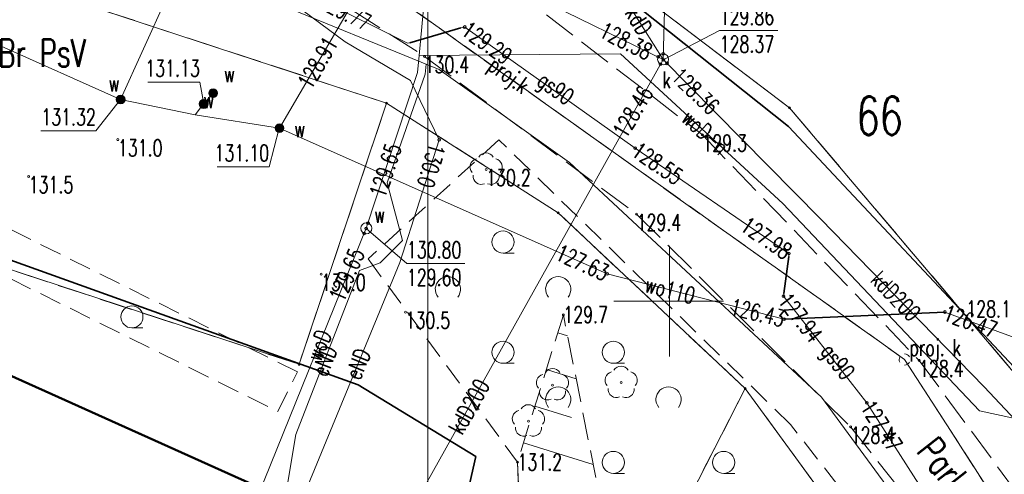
# Model space of a CAD drawing. Header units: metres. Extents: x 7471162 to 7473271, y 5962027 to 5964034.
# Tile 24 of 75: x 7471371 to 7471415, y 5963942 to 5963963. Entities that reach past the tile are written whole.
import ezdxf
from ezdxf.enums import TextEntityAlignment as Align

# ---------------------------------------------------------------- set-up
doc = ezdxf.new("R2010")
doc.units = ezdxf.units.M
doc.header["$MEASUREMENT"] = 0
for name, pattern in [('1', [0]), ('2_1', [0]), ('2_BUBZ02', [1.75, 1.25, -0.5]), ('2_BUBZ02G', [1.75, 1.25, -0.5]), ('2_KTJZ01', [2, 1.5, -0.5]), ('2_KTOK05_01', [7.5, 7.5]), ('2_PTTL', [1.5, 1, -0.5]), ('3_EGBB01', [0]), ('4_1', [0]), ('4_SUOP03_04', [0]), ('4_SUOP03_14', [0]), ('4_SUOP03_18', [0]), ('4_SUPB_P_01', [2.5, 2, -0.5]), ('4_SUPE_01', [0]), ('4_SUPG_01', [0]), ('4_SUPK_01', [0]), ('4_SUPK_P_01', [2.5, 2, -0.5]), ('4_SUPW_01', [0]), ('GDE', [0]), ('GUK', [2, 1.5, -0.5])]:
    doc.linetypes.add(name, pattern=pattern)
doc.layers.get('0').update_dxf_attribs({"color": 250, "linetype": 'CONTINUOUS', "lineweight": 100})
for name, color, linetype, lineweight in [('BUBZ_L_1', 7, '2_BUBZ02', 18), ('DXF_LINIE_L_2', 7, '1', 0), ('Dzialki', 7, 'GDE', 18), ('EGBB_L_1', 5, '3_EGBB01', 50), ('Kontury', 90, 'GUK', 18), ('KTJZ_L_0', 7, '2_KTJZ01', 18), ('KTOK_L_4', 7, '2_KTOK05_01', 35), ('KTUL_E_T_0', 7, 'CONTINUOUS', 25), ('Numery_dzialek', 7, 'CONTINUOUS', 18), ('Numery_konturow', 90, 'CONTINUOUS', 13), ('OBOP_T_1', 3, 'CONTINUOUS', 18), ('PTTL_L_3', 7, '2_PTTL', 18), ('PTTL_L_4', 7, '2_PTTL', 18), ('Punkty', 7, 'CONTINUOUS', 18), ('RTPW_T_0', 7, 'CONTINUOUS', 15), ('SUOG_L_0', 52, '4_SUOP03_14', 35), ('SUOW_L_0', 5, '4_SUOP03_18', 35), ('SUPE_E_T_3', 1, 'CONTINUOUS', 15), ('SUPE_L_3', 1, '4_SUPE_01', 18), ('SUPG_E_T_2', 7, 'CONTINUOUS', 15), ('SUPG_L_2', 52, '4_SUPG_01', 18), ('SUPK_E_T_0', 34, 'CONTINUOUS', 15), ('SUPK_L_0', 34, '4_SUPK_01', 18), ('SUPP_E_T_4', 34, 'CONTINUOUS', 15), ('SUPP_L_4', 34, '4_SUPK_P_01', 18), ('SUPS_E_T_4', 34, 'CONTINUOUS', 18), ('SUPS_T_4', 34, 'CONTINUOUS', 18), ('SUPW_E_T_0', 5, 'CONTINUOUS', 15), ('SUPW_L_0', 5, '4_SUPW_01', 18), ('SUTE_T_0', 1, 'CONTINUOUS', 18), ('SUTG_T_0', 52, 'CONTINUOUS', 18), ('SUTK_T_0', 34, 'CONTINUOUS', 18), ('SUTW_T_0', 5, 'CONTINUOUS', 18), ('SUUK_E_T_9', 34, 'CONTINUOUS', 15), ('SUUK_T_2', 34, 'CONTINUOUS', 18), ('SUUW_E_T_10', 5, 'CONTINUOUS', 15), ('SUUW_E_T_5', 7, 'CONTINUOUS', 15), ('SUUW_T_3', 5, 'CONTINUOUS', 18), ('SUUW_T_7', 7, 'CONTINUOUS', 18)]:
    doc.layers.add(name, color=color, linetype=linetype, lineweight=lineweight)
doc.styles.get("Standard").update_dxf_attribs({"font": 'Simplex.SHX', "width": 0.75})

# ---------------------------------------------------------------- blocks, each defined once
blk = doc.blocks.new('GRO')
at = {"linetype": 'Continuous'}
blk.add_circle((0, 0), 0.045, dxfattribs=at)
blk = doc.blocks.new('2_OBOP02_01')
at = {"linetype": 'Continuous'}
blk.add_circle((0, 0), 0.045, dxfattribs=at)
for centre, start, end in [((-0.357, 0.116), 102.1445, 221.86), ((0, 0.375), 30.1401, 149.8599), ((0.357, 0.116), 318.14, 77.8555), ((-0.22, -0.303), 174.1482, 293.8542), ((0.22, -0.303), 246.1458, 5.8518)]:
    blk.add_arc(centre, 0.375, start, end, dxfattribs=at)
blk = doc.blocks.new('2_PTTL02')
at = {"linetype": 'Continuous'}
blk.add_arc((0, 0.357), 0.571, 321.3178, 218.6822, dxfattribs=at)
blk = doc.blocks.new('2_PTTL05')
at = {"linetype": 'Continuous'}
blk.add_line((0, -0.5), (0.5, -0.5), dxfattribs=at)
blk.add_circle((0, 0), 0.5, dxfattribs=at)
blk = doc.blocks.new('2_RTPW01')
at = {"linetype": 'Continuous'}
blk.add_circle((0, 0), 0.045, dxfattribs=at)
blk = doc.blocks.new('4_SUUS_P_05')
at = {"linetype": 'Continuous'}
for start, end in [(149.4064, 210.4809), (30.0857, 90.1805), (269.3333, 330.3412)]:
    blk.add_arc((0, 0), 0.25, start, end, dxfattribs=at)
blk = doc.blocks.new('4_SUPS01_05')
at = {"linetype": 'Continuous'}
blk.add_circle((0, 0), 0.0625, dxfattribs=at)
blk = doc.blocks.new('4_SUPS01_04')
at = {"linetype": 'Continuous'}
blk.add_circle((0, 0), 0.0625, dxfattribs=at)
blk = doc.blocks.new('4_SUUS15_05')
at = {"linetype": 'Continuous'}
blk.add_circle((0, 0), 0.25, dxfattribs=at)
blk = doc.blocks.new('4_SUUS25')
at = {"linetype": 'Continuous'}
for radius in [0.2, 0.175, 0.15, 0.125, 0.1, 0.075, 0.05, 0.025, 0.00715]:
    blk.add_circle((0, 0), radius, dxfattribs=at)

msp = doc.modelspace()

# ---------------------------------------------------------------- linework, layer by layer
at = {"color": 0, "linetype": 'Continuous', "lineweight": 15}
msp.add_line((7471389.055, 5964005.497), (7471389.055, 5963855.497), dxfattribs=at)
at = {"layer": 'BUBZ_L_1', "linetype": '2_BUBZ02G'}
for p, q in [((7471395.192, 5963949.376), (7471393.114, 5963942.69)), ((7471393.114, 5963942.69), (7471393.603, 5963930.517))]:
    msp.add_line(p, q, dxfattribs=at)
at = {"layer": 'BUBZ_L_1', "linetype": '2_BUBZ02'}
msp.add_line((7471400.087, 5963924.831), (7471395.192, 5963949.376), dxfattribs=at)
at = {"layer": 'BUBZ_L_1', "linetype": '2_1'}
for p, q in [((7471394.937, 5963948.554), (7471395.384, 5963948.415)), ((7471394.42, 5963946.892), (7471395.771, 5963946.472)), ((7471393.903, 5963945.229), (7471395.566, 5963944.712)), ((7471393.386, 5963943.567), (7471396.546, 5963942.584))]:
    msp.add_line(p, q, dxfattribs=at)
at = {"layer": 'DXF_LINIE_L_2', "linetype": '1'}
for p, q in [((7471400.001, 5963952.504), (7471400.001, 5963947.491)), ((7471397.482, 5963949.999), (7471402.448, 5963949.999))]:
    msp.add_line(p, q, dxfattribs=at)
at = {"layer": 'Dzialki'}
for p, q in [((7471390.68, 5963969.97), (7471405.44, 5963958.77)), ((7471387.18, 5963958.98), (7471365.93, 5963965.95)), ((7471387.18, 5963958.98), (7471383.22, 5963947.13)), ((7471394.96, 5963954), (7471387.18, 5963958.98)), ((7471405.44, 5963958.77), (7471415.67, 5963946.68)), ((7471383.22, 5963947.13), (7471362.6, 5963953.89)), ((7471403.43, 5963946.03), (7471394.96, 5963954)), ((7471392.42, 5963924.52), (7471403.43, 5963946.03)), ((7471426.01, 5963915.12), (7471403.43, 5963946.03))]:
    msp.add_line(p, q, dxfattribs=at)
at = {"layer": 'EGBB_L_1', "linetype": '3_EGBB01'}
msp.add_line((7471392.381, 5963936.623), (7471355.031, 5963953.392), dxfattribs=at)
at = {"layer": 'Kontury'}
for p, q in [((7471390.68, 5963969.97), (7471405.44, 5963958.77)), ((7471387.18, 5963958.98), (7471365.93, 5963965.95)), ((7471387.18, 5963958.98), (7471383.22, 5963947.13)), ((7471394.96, 5963954), (7471387.18, 5963958.98)), ((7471405.44, 5963958.77), (7471415.67, 5963946.68)), ((7471383.22, 5963947.13), (7471362.6, 5963953.89)), ((7471403.43, 5963946.03), (7471394.96, 5963954)), ((7471392.42, 5963924.52), (7471403.43, 5963946.03)), ((7471422.93, 5963919.34), (7471403.43, 5963946.03))]:
    msp.add_line(p, q, dxfattribs=at)
at = {"layer": 'KTJZ_L_0', "linetype": '2_KTJZ01'}
for p, q in [((7471391.26, 5963965.42), (7471401.49, 5963957.54)), ((7471383.93, 5963964.28), (7471388.9, 5963961.1)), ((7471388.9, 5963961.1), (7471398.51, 5963953.94)), ((7471401.49, 5963957.54), (7471411.31, 5963947.31)), ((7471398.51, 5963953.94), (7471408.21, 5963944.29)), ((7471411.31, 5963947.31), (7471417.68, 5963938.67)), ((7471408.21, 5963944.29), (7471414.54, 5963936.27))]:
    msp.add_line(p, q, dxfattribs=at)
at = {"layer": 'KTOK_L_4', "linetype": '2_KTOK05_01'}
for p, q in [((7471392.497, 5963968.2), (7471405.388, 5963957.919)), ((7471405.388, 5963957.919), (7471416.075, 5963946.512)), ((7471355.87, 5963956.975), (7471385.892, 5963946.205)), ((7471385.892, 5963946.205), (7471391.229, 5963942.946)), ((7471391.229, 5963942.946), (7471390.03, 5963937.679))]:
    msp.add_line(p, q, dxfattribs=at)
at = {"layer": 'PTTL_L_3', "linetype": '2_PTTL'}
for p, q in [((7471392.272, 5963957.311), (7471386.347, 5963951.912)), ((7471405.486, 5963944.401), (7471392.272, 5963957.311)), ((7471386.347, 5963951.912), (7471393.114, 5963942.69)), ((7471416.85, 5963929.81), (7471405.486, 5963944.401)), ((7471393.114, 5963942.69), (7471393.603, 5963930.517))]:
    msp.add_line(p, q, dxfattribs=at)
at = {"layer": 'PTTL_L_4', "linetype": '2_PTTL'}
for p, q in [((7471383.14, 5963946.783), (7471361.549, 5963957.521)), ((7471360.75, 5963955.68), (7471382.25, 5963944.99)), ((7471382.25, 5963944.99), (7471383.14, 5963946.783))]:
    msp.add_line(p, q, dxfattribs=at)
at = {"layer": 'SUOG_L_0', "linetype": '4_SUOP03_04'}
for p, q in [((7471388.23, 5963961.72), (7471390.55, 5963962.39)), ((7471405.19, 5963950.34), (7471405.41, 5963952.02))]:
    msp.add_line(p, q, dxfattribs=at)
at = {"layer": 'SUOG_L_0', "linetype": '4_1'}
for p, q in [((7471388.23, 5963961.72), (7471390.55, 5963962.39)), ((7471405.19, 5963950.34), (7471405.41, 5963952.02))]:
    msp.add_line(p, q, dxfattribs=at)
at = {"layer": 'SUOW_L_0', "linetype": '4_SUOP03_18'}
msp.add_line((7471412.475, 5963949.502), (7471405.196, 5963949.182), dxfattribs=at)
at = {"layer": 'SUOW_L_0', "linetype": '4_1'}
msp.add_line((7471412.475, 5963949.502), (7471405.196, 5963949.182), dxfattribs=at)
at = {"layer": 'SUPE_L_3', "linetype": '4_SUPE_01'}
for p, q in [((7471376.026, 5963966.039), (7471389.56, 5963960.507)), ((7471385.298, 5963961.754), (7471382.44, 5963963.893)), ((7471388.263, 5963960.011), (7471385.298, 5963961.754)), ((7471388.969, 5963960.748), (7471388.933, 5963960.292)), ((7471389.56, 5963960.507), (7471395.473, 5963956.283)), ((7471388.933, 5963960.292), (7471387.207, 5963955.357)), ((7471389.558, 5963957.315), (7471388.263, 5963960.011)), ((7471387.778, 5963951.743), (7471389.558, 5963957.315)), ((7471395.473, 5963956.283), (7471406.886, 5963945.643)), ((7471387.207, 5963955.357), (7471387.904, 5963952.751)), ((7471387.904, 5963952.751), (7471386.886, 5963951.735)), ((7471383.41, 5963941.14), (7471387.778, 5963951.743)), ((7471386.886, 5963951.735), (7471385.954, 5963951.387)), ((7471385.954, 5963951.387), (7471383.073, 5963943.951)), ((7471406.886, 5963945.643), (7471412.709, 5963937.716)), ((7471383.073, 5963943.951), (7471380.974, 5963931.631))]:
    msp.add_line(p, q, dxfattribs=at)
at = {"layer": 'SUPG_L_2', "linetype": '4_SUPG_01'}
for p, q in [((7471388.13, 5963961.7), (7471384.18, 5963963.68)), ((7471390.55, 5963962.39), (7471388.23, 5963961.72)), ((7471390.72, 5963962.43), (7471390.55, 5963962.39)), ((7471398.44, 5963956.94), (7471390.72, 5963962.43)), ((7471388.23, 5963961.72), (7471388.13, 5963961.7)), ((7471405.41, 5963952.16), (7471398.44, 5963956.94)), ((7471405.19, 5963950.34), (7471405.41, 5963952.02)), ((7471405.41, 5963952.02), (7471405.41, 5963952.16)), ((7471405.17, 5963950.22), (7471405.19, 5963950.34)), ((7471408.94, 5963945.38), (7471405.17, 5963950.22)), ((7471413.39, 5963938.44), (7471408.94, 5963945.38))]:
    msp.add_line(p, q, dxfattribs=at)
at = {"layer": 'SUPG_L_2', "linetype": '4_1'}
for p, q in [((7471384.18, 5963963.68), (7471388.13, 5963961.7)), ((7471388.23, 5963961.72), (7471390.55, 5963962.39)), ((7471390.55, 5963962.39), (7471390.72, 5963962.43)), ((7471390.72, 5963962.43), (7471398.44, 5963956.94)), ((7471388.13, 5963961.7), (7471388.23, 5963961.72)), ((7471398.44, 5963956.94), (7471405.41, 5963952.16)), ((7471405.41, 5963952.02), (7471405.19, 5963950.34)), ((7471405.41, 5963952.16), (7471405.41, 5963952.02)), ((7471405.19, 5963950.34), (7471405.17, 5963950.22)), ((7471405.17, 5963950.22), (7471408.94, 5963945.38)), ((7471408.94, 5963945.38), (7471413.39, 5963938.44))]:
    msp.add_line(p, q, dxfattribs=at)
at = {"layer": 'SUPK_L_0', "linetype": '4_SUPK_01'}
for p, q in [((7471399.97, 5963970.523), (7471399.712, 5963960.963)), ((7471399.712, 5963960.963), (7471395.72, 5963967.335)), ((7471389.683, 5963965.87), (7471399.712, 5963960.963)), ((7471399.712, 5963960.963), (7471387.375, 5963938.87)), ((7471399.712, 5963960.963), (7471406.842, 5963953.728)), ((7471406.842, 5963953.728), (7471414.265, 5963946.107)), ((7471414.265, 5963946.107), (7471423.341, 5963936.42))]:
    msp.add_line(p, q, dxfattribs=at)
at = {"layer": 'SUPK_L_0', "linetype": '4_1'}
for p, q in [((7471399.97, 5963970.523), (7471399.712, 5963960.963)), ((7471399.712, 5963960.963), (7471395.72, 5963967.335)), ((7471389.683, 5963965.87), (7471399.712, 5963960.963)), ((7471387.375, 5963938.87), (7471399.712, 5963960.963)), ((7471399.712, 5963960.963), (7471406.842, 5963953.728)), ((7471406.842, 5963953.728), (7471414.265, 5963946.107)), ((7471414.265, 5963946.107), (7471423.341, 5963936.42))]:
    msp.add_line(p, q, dxfattribs=at)
at = {"layer": 'SUPP_L_4', "linetype": '4_SUPK_P_01'}
for p, q in [((7471410.658, 5963947.348), (7471387.538, 5963963.833)), ((7471420.546, 5963931.976), (7471410.658, 5963947.348))]:
    msp.add_line(p, q, dxfattribs=at)
at = {"layer": 'SUPP_L_4', "linetype": '4_SUPB_P_01'}
for p, q in [((7471387.538, 5963963.833), (7471410.658, 5963947.348)), ((7471410.658, 5963947.348), (7471420.546, 5963931.976))]:
    msp.add_line(p, q, dxfattribs=at)
at = {"layer": 'SUPW_L_0', "linetype": '4_SUPW_01'}
for p, q in [((7471390.149, 5963977.026), (7471388.658, 5963961.135)), ((7471375.129, 5963959.141), (7471378.399, 5963966.39)), ((7471375.129, 5963959.141), (7471364.83, 5963963.741)), ((7471382.328, 5963957.841), (7471385.608, 5963963.451)), ((7471388.658, 5963961.135), (7471388.586, 5963960.368)), ((7471388.658, 5963961.135), (7471397.782, 5963961.209)), ((7471397.782, 5963961.209), (7471405.133, 5963954.431)), ((7471388.586, 5963960.368), (7471386.262, 5963953.301)), ((7471378.499, 5963958.441), (7471375.129, 5963959.141)), ((7471378.889, 5963958.941), (7471379.318, 5963959.431)), ((7471378.499, 5963958.441), (7471378.889, 5963958.941)), ((7471382.328, 5963957.841), (7471378.499, 5963958.441)), ((7471397.177, 5963951.232), (7471382.328, 5963957.841)), ((7471405.133, 5963954.431), (7471414.048, 5963945.013)), ((7471386.262, 5963953.301), (7471379.486, 5963936.586)), ((7471405.196, 5963949.182), (7471397.177, 5963951.232)), ((7471412.475, 5963949.502), (7471405.196, 5963949.182)), ((7471439.983, 5963939.433), (7471412.475, 5963949.502)), ((7471414.048, 5963945.013), (7471415.594, 5963944.689))]:
    msp.add_line(p, q, dxfattribs=at)
at = {"layer": 'SUPW_L_0', "linetype": '4_1'}
for p, q in [((7471390.149, 5963977.026), (7471388.658, 5963961.135)), ((7471375.129, 5963959.141), (7471378.399, 5963966.39)), ((7471364.83, 5963963.741), (7471375.129, 5963959.141)), ((7471385.608, 5963963.451), (7471382.328, 5963957.841)), ((7471388.658, 5963961.135), (7471388.586, 5963960.368)), ((7471397.782, 5963961.209), (7471388.658, 5963961.135)), ((7471405.133, 5963954.431), (7471397.782, 5963961.209)), ((7471388.586, 5963960.368), (7471386.262, 5963953.301)), ((7471378.499, 5963958.441), (7471375.129, 5963959.141)), ((7471379.318, 5963959.431), (7471378.889, 5963958.941)), ((7471378.889, 5963958.941), (7471378.499, 5963958.441)), ((7471382.328, 5963957.841), (7471378.499, 5963958.441)), ((7471397.177, 5963951.232), (7471382.328, 5963957.841)), ((7471414.048, 5963945.013), (7471405.133, 5963954.431)), ((7471386.262, 5963953.301), (7471379.486, 5963936.586)), ((7471405.196, 5963949.182), (7471397.177, 5963951.232)), ((7471412.475, 5963949.502), (7471405.196, 5963949.182)), ((7471439.983, 5963939.433), (7471412.475, 5963949.502)), ((7471415.594, 5963944.689), (7471414.048, 5963945.013))]:
    msp.add_line(p, q, dxfattribs=at)
at = {"layer": 'SUTK_T_0', "linetype": 'Continuous'}
for p, q in [((7471399.721, 5963960.945), (7471402.273, 5963962.275)), ((7471402.273, 5963962.275), (7471404.906, 5963962.275))]:
    msp.add_line(p, q, dxfattribs=at)
at = {"layer": 'SUTW_T_0', "linetype": 'Continuous'}
for p, q in [((7471376.357, 5963959.934), (7471378.718, 5963959.934)), ((7471378.897, 5963958.942), (7471378.718, 5963959.934)), ((7471375.121, 5963959.149), (7471374.009, 5963957.721)), ((7471371.512, 5963957.721), (7471374.009, 5963957.721)), ((7471382.318, 5963957.845), (7471381.857, 5963956.089)), ((7471379.496, 5963956.089), (7471381.857, 5963956.089)), ((7471386.25, 5963953.288), (7471388.096, 5963951.696)), ((7471388.096, 5963951.696), (7471390.729, 5963951.696))]:
    msp.add_line(p, q, dxfattribs=at)

# ---------------------------------------------------------------- block references
at = {"layer": 'OBOP_T_1'}
for p in [(7471391.69, 5963955.97), (7471397.81, 5963946.3), (7471394.7, 5963946.189), (7471393.61, 5963944.549)]:
    msp.add_blockref('2_OBOP02_01', p, dxfattribs=at)
at = {"layer": 'PTTL_L_3'}
for name, p in [('2_PTTL05', (7471392.457, 5963952.678)), ('2_PTTL02', (7471389.957, 5963950.178)), ('2_PTTL02', (7471394.957, 5963950.178)), ('2_PTTL05', (7471392.457, 5963947.678)), ('2_PTTL05', (7471397.457, 5963947.678)), ('2_PTTL02', (7471394.957, 5963945.178)), ('2_PTTL02', (7471399.957, 5963945.178)), ('2_PTTL05', (7471397.457, 5963942.678)), ('2_PTTL05', (7471402.457, 5963942.678))]:
    msp.add_blockref(name, p, dxfattribs=at)
at = {"layer": 'PTTL_L_4'}
msp.add_blockref('2_PTTL05', (7471375.64, 5963949.283), dxfattribs=at)
at = {"layer": 'Punkty'}
for p in [(7471387.18, 5963958.98), (7471405.44, 5963958.77), (7471394.96, 5963954), (7471383.22, 5963947.13), (7471403.43, 5963946.03)]:
    msp.add_blockref('GRO', p, dxfattribs=at)
at = {"layer": 'RTPW_T_0'}
for p in [(7471388.9, 5963961.1), (7471375.001, 5963957.321), (7471401.49, 5963957.54), (7471391.69, 5963955.97), (7471370.96, 5963955.65), (7471398.51, 5963953.94), (7471384.21, 5963951.22), (7471388.037, 5963949.499), (7471395.19, 5963949.38), (7471411.31, 5963947.31), (7471408.21, 5963944.29), (7471393.11, 5963942.69)]:
    msp.add_blockref('2_RTPW01', p, dxfattribs=at)
at = {"layer": 'SUPS_T_4'}
msp.add_blockref('4_SUUS_P_05', (7471410.658, 5963947.348), dxfattribs=at)
at = {"layer": 'SUTE_T_0'}
msp.add_blockref('4_SUPS01_05', (7471389.558, 5963957.315), dxfattribs=at)
at = {"layer": 'SUTG_T_0'}
for p in [(7471390.72, 5963962.43), (7471398.44, 5963956.94), (7471405.41, 5963952.16), (7471405.17, 5963950.22), (7471408.94, 5963945.38)]:
    msp.add_blockref('4_SUPS01_04', p, dxfattribs=at)
at = {"layer": 'SUTK_T_0'}
for p in [(7471399.488, 5963961.073), (7471399.719, 5963961.213), (7471399.721, 5963960.945), (7471399.888, 5963960.785), (7471399.59, 5963960.745)]:
    msp.add_blockref('4_SUPS01_05', p, dxfattribs=at)
at = {"layer": 'SUTW_T_0'}
for p in [(7471375.121, 5963959.149), (7471378.897, 5963958.942), (7471382.318, 5963957.845), (7471386.25, 5963953.288), (7471386.34, 5963953.538), (7471386.168, 5963953.069), (7471397.177, 5963951.232), (7471405.196, 5963949.182), (7471412.475, 5963949.502)]:
    msp.add_blockref('4_SUPS01_05', p, dxfattribs=at)
at = {"layer": 'SUUK_T_2'}
msp.add_blockref('4_SUUS15_05', (7471399.712, 5963960.963), dxfattribs=at)
at = {"layer": 'SUUW_T_3'}
msp.add_blockref('4_SUUS15_05', (7471386.262, 5963953.301), dxfattribs=at)
at = {"layer": 'SUUW_T_7'}
msp.add_blockref('4_SUUS25', (7471379.318, 5963959.431), dxfattribs=at)
for p, rotation in [((7471375.129, 5963959.141), 341.709986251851), ((7471378.889, 5963958.941), 48.73139529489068), ((7471382.328, 5963957.841), 336.3751833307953)]:
    msp.add_blockref('4_SUUS25', p, dxfattribs=dict(at, rotation=rotation))

# ---------------------------------------------------------------- texts
at = {"layer": 'KTUL_E_T_0', "width": 0.7}
msp.add_text('Parkowa', height=1.25, rotation=307.87, dxfattribs=at).set_placement((7471413.138, 5963941.632), align=Align.MIDDLE)
at = {"layer": 'Numery_dzialek', "width": 0.7}
msp.add_text('66', height=1.75, dxfattribs=at).set_placement((7471408.476, 5963959.276), align=Align.TOP_LEFT)
at = {"layer": 'Numery_konturow', "width": 0.7}
msp.add_text('Br PsV', height=1.25, dxfattribs=at).set_placement((7471369.57, 5963960.63))
at = {"layer": 'RTPW_T_0', "width": 0.7}
for s, p in [('130.4', (7471388.9, 5963961.1)), ('131.0', (7471375.001, 5963957.321)), ('129.3', (7471401.49, 5963957.54)), ('130.2', (7471391.69, 5963955.97)), ('131.5', (7471370.96, 5963955.65)), ('129.4', (7471398.51, 5963953.94)), ('131.0', (7471384.21, 5963951.22)), ('130.5', (7471388.037, 5963949.499)), ('128.4', (7471411.31, 5963947.31)), ('128.4', (7471408.21, 5963944.29))]:
    msp.add_text(s, height=0.75, dxfattribs=at).set_placement(p, align=Align.TOP_LEFT)
for s, p in [('129.7', (7471395.19, 5963949.38)), ('131.2', (7471393.11, 5963942.69))]:
    msp.add_text(s, height=0.75, dxfattribs=at).set_placement(p, align=Align.MIDDLE_LEFT)
msp.add_text('128.1', height=0.75, dxfattribs=at).set_placement((7471415.475, 5963949.262), align=Align.RIGHT)
at = {"layer": 'SUPE_E_T_3', "width": 0.7}
for rotation, p in [(68.8276, (7471384.366, 5963947.288)), (67.609, (7471385.883, 5963947.143))]:
    msp.add_text('eND', height=0.75, rotation=rotation, dxfattribs=at).set_placement(p, align=Align.MIDDLE)
at = {"layer": 'SUPG_E_T_2', "width": 0.7}
for rotation, p in [(324.5818, (7471394.772, 5963959.549)), (307.9159, (7471407.538, 5963947.18))]:
    msp.add_text('gs90', height=0.75, rotation=rotation, dxfattribs=at).set_placement(p, align=Align.MIDDLE)
at = {"layer": 'SUPK_E_T_0', "width": 0.7}
for s, rotation, p in [('kdD', 302.0722, (7471398.606, 5963962.728)), ('kdD200', 314.2468, (7471410.256, 5963950.223)), ('kdD200', 60.8198, (7471390.916, 5963945.21))]:
    msp.add_text(s, height=0.75, rotation=rotation, dxfattribs=at).set_placement(p, align=Align.MIDDLE)
at = {"layer": 'SUPP_E_T_4', "width": 0.7}
msp.add_text('proj.k', height=0.75, rotation=323.8235, dxfattribs=at).set_placement((7471392.674, 5963960.171), align=Align.MIDDLE)
at = {"layer": 'SUPS_E_T_4', "width": 0.7}
msp.add_text('proj. k', height=0.75, dxfattribs=at).set_placement((7471410.876, 5963947.514))
at = {"layer": 'SUPW_E_T_0', "width": 0.7}
for s, rotation, p in [('woD-n', 317.3239, (7471401.626, 5963957.665)), ('wo110', 345.6613, (7471400.031, 5963950.502)), ('woD', 67.9331, (7471384.108, 5963947.987))]:
    msp.add_text(s, height=0.75, rotation=rotation, dxfattribs=at).set_placement(p, align=Align.MIDDLE)
at = {"layer": 'SUTE_T_0', "width": 0.7}
msp.add_text('130.0', height=0.75, rotation=253.433, dxfattribs=at).set_placement((7471389.494, 5963957.115), align=Align.MIDDLE_LEFT)
at = {"layer": 'SUTG_T_0', "width": 0.7}
for s, rotation, p in [('129.77', 333.377, (7471384.18, 5963963.68)), ('129.29', 324.5818, (7471390.72, 5963962.43)), ('128.55', 325.5578, (7471398.44, 5963956.94)), ('127.94', 307.9159, (7471405.17, 5963950.22)), ('127.47', 302.6684, (7471408.94, 5963945.38))]:
    msp.add_text(s, height=0.75, rotation=rotation, dxfattribs=at).set_placement(p, align=Align.MIDDLE_LEFT)
msp.add_text('127.98', height=0.75, rotation=325.5578, dxfattribs=at).set_placement((7471405.41, 5963952.16), align=Align.MIDDLE_RIGHT)
at = {"layer": 'SUTK_T_0', "width": 0.7}
for s, p in [('129.86', (7471402.273, 5963963.275)), ('128.37', (7471402.273, 5963962.025))]:
    msp.add_text(s, height=0.75, dxfattribs=at).set_placement(p, align=Align.TOP_LEFT)
for s, rotation, p in [('128.38', 333.4716, (7471399.137, 5963961.244)), ('128.46', 59.1139, (7471398.978, 5963959.647))]:
    msp.add_text(s, height=0.75, rotation=rotation, dxfattribs=at).set_placement(p, align=Align.MIDDLE_RIGHT)
msp.add_text('128.36', height=0.75, rotation=316.125, dxfattribs=at).set_placement((7471400.287, 5963960.38), align=Align.MIDDLE_LEFT)
at = {"layer": 'SUTW_T_0', "width": 0.7}
for s, rotation, p in [('128.91', 59.6864, (7471384.687, 5963961.875)), ('129.65', 66.6538, (7471385.866, 5963952.323)), ('127.63', 335.5391, (7471397.177, 5963951.232)), ('126.43', 346.4302, (7471405.196, 5963949.182))]:
    msp.add_text(s, height=0.75, rotation=rotation, dxfattribs=at).set_placement(p, align=Align.MIDDLE_RIGHT)
for s, p in [('131.13', (7471378.718, 5963960.184)), ('131.32', (7471374.009, 5963957.971)), ('131.10', (7471381.857, 5963956.339))]:
    msp.add_text(s, height=0.75, dxfattribs=at).set_placement(p, align=Align.RIGHT)
for s, rotation, p in [('129.65', 71.5437, (7471386.739, 5963954.751)), ('126.47', 339.8949, (7471412.475, 5963949.502))]:
    msp.add_text(s, height=0.75, rotation=rotation, dxfattribs=at).set_placement(p, align=Align.MIDDLE_LEFT)
for s, p in [('130.80', (7471388.096, 5963952.696)), ('129.60', (7471388.096, 5963951.446))]:
    msp.add_text(s, height=0.75, dxfattribs=at).set_placement(p, align=Align.TOP_LEFT)
at = {"layer": 'SUUK_E_T_9', "width": 0.7}
msp.add_text('k', height=0.75, dxfattribs=at).set_placement((7471399.683, 5963960.406), align=Align.TOP_LEFT)
at = {"layer": 'SUUW_E_T_10', "width": 0.7}
msp.add_text('w', height=0.75, dxfattribs=at).set_placement((7471386.62, 5963953.554))
at = {"layer": 'SUUW_E_T_5', "width": 0.7}
msp.add_text('w', height=0.75, dxfattribs=at).set_placement((7471379.818, 5963959.931))
for p in [(7471375.086, 5963959.499), (7471379.367, 5963958.745)]:
    msp.add_text('w', height=0.75, dxfattribs=at).set_placement(p, align=Align.RIGHT)
msp.add_text('w', height=0.75, dxfattribs=at).set_placement((7471383.003, 5963957.815), align=Align.MIDDLE_LEFT)

doc.saveas('drawing.dxf')
